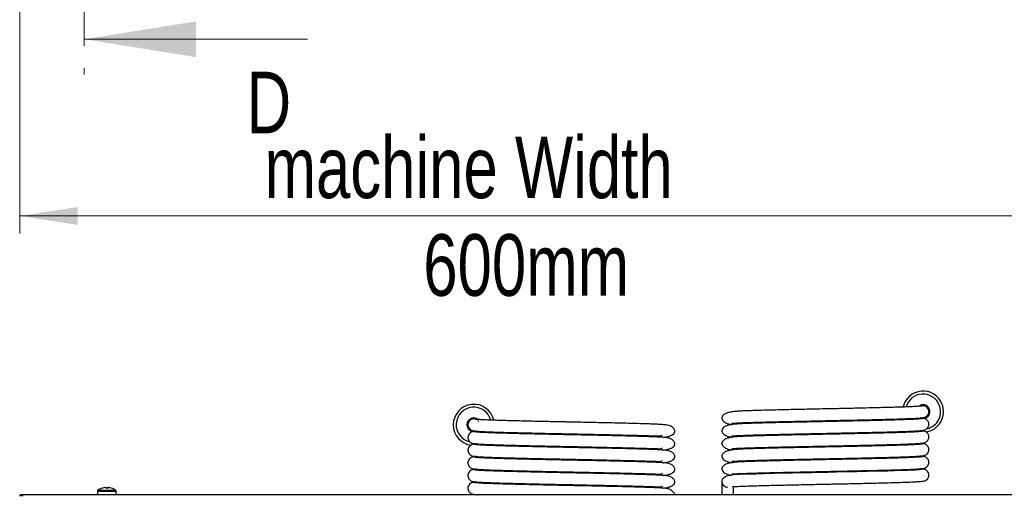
# Paper-space layout 'Specification Drawing' of a CAD drawing. Header units: millimetres. Extents: x 0 to 420, y 0 to 297.
# Tile 26 of 36: x 165 to 221, y 158 to 185. Entities that reach past the tile are written whole.
import ezdxf

# ---------------------------------------------------------------- set-up
doc = ezdxf.new("R2010")
doc.units = ezdxf.units.MM
doc.linetypes.add('CENTER', pattern=[10.16, 6.35, -1.27, 1.27, -1.27])
doc.styles.add('SLDTEXTSTYLE1', font='TXT', dxfattribs={"width": 0.75})
doc.dimstyles.new('SLDDIMSTYLE3', dxfattribs={"dimtxt": 3.5, "dimasz": 3.302, "dimexe": 0, "dimexo": 0.0625, "dimgap": 0.875, "dimtad": 1, "dimlfac": 9, "dimrnd": 1e-09, "dimzin": 12, "dimdsep": 46, "dimtxsty": 'SLDTEXTSTYLE1', "dimsah": 1, "dimcen": 0.09, "dimadec": 0, "dimazin": 3, "dimtfac": 1, "dimtofl": 0, "dimtmove": 0, "dimatfit": 3, "dimfxl": 1, "dimfrac": 2, "dimtolj": 1, "dimtzin": 12, "dimarcsym": 0})

# ---------------------------------------------------------------- blocks, each defined once
blk = doc.blocks.new('_D_1')
at = {"color": 7, "linetype": 'Continuous', "lineweight": 0}
for p, q in [((165.166, 267.979), (165.166, 172.641)), ((231.833, 267.979), (231.833, 172.641)), ((165.166, 173.641), (231.833, 173.641))]:
    blk.add_line(p, q, dxfattribs=at)
at = {"color": 7, "linetype": 'Continuous', "lineweight": 18}
for points in [[(165.166, 173.641), (168.468, 173.133), (168.468, 174.149)], [(231.833, 173.641), (228.531, 174.149), (228.531, 173.133)]]:
    blk.add_solid(points, dxfattribs=at)
at = {"color": 7, "linetype": 'Continuous', "lineweight": 18, "char_height": 3.5, "attachment_point": 1, "style": 'SLDTEXTSTYLE1'}
for s, insert in [('machine Width', (179.097, 178.158)), ('600mm', (188.126, 172.602))]:
    blk.add_mtext(s, dxfattribs=dict(at, insert=insert))

psp = doc.layouts.new('Specification Drawing')

# ---------------------------------------------------------------- linework, layer by layer
at = {"color": 7, "linetype": 'CENTER', "lineweight": 18}
psp.add_line((168.8406, 281.1076), (168.8406, 181.6933), dxfattribs=at)
at = {"color": 7, "linetype": 'Continuous', "lineweight": 18}
psp.add_line((181.5406, 183.6933), (168.8406, 183.6933), dxfattribs=at)
at = {"color": 7, "linetype": 'Continuous', "lineweight": 25}
for p, q in [((216.561, 162.8474), (216.5662, 162.8495)), ((216.5662, 162.8495), (216.5672, 162.8472)), ((216.6309, 162.8387), (216.6248, 162.8532)), ((216.6804, 162.8368), (216.6628, 162.8295)), ((216.784, 162.7594), (216.7748, 162.7815)), ((216.7947, 162.7639), (216.784, 162.7594)), ((216.8212, 162.7147), (216.8334, 162.7198)), ((216.8631, 162.6719), (216.8511, 162.667)), ((216.8724, 162.6157), (216.8844, 162.6206)), ((216.8973, 162.5658), (216.885, 162.5607)), ((216.8904, 162.5028), (216.9011, 162.5073)), ((216.8996, 162.4807), (216.8904, 162.5028)), ((190.6938, 161.9025), (190.6964, 161.9025)), ((190.6938, 161.8968), (190.6938, 161.9025)), ((190.7286, 161.9581), (190.7129, 161.9581)), ((190.7494, 162.0031), (190.7494, 161.9841)), ((190.8605, 162.0692), (190.8366, 162.0692)), ((190.8605, 162.0808), (190.8605, 162.0692)), ((190.9161, 162.0864), (190.9161, 162.0997)), ((190.9716, 162.1087), (190.9716, 162.0958)), ((191.0272, 162.0958), (191.0272, 162.1087)), ((191.0827, 162.0997), (191.0827, 162.0864)), ((191.1383, 162.0692), (191.1383, 162.0808)), ((191.2494, 161.9841), (191.2494, 162.0031)), ((191.2859, 161.9581), (191.2701, 161.9581)), ((216.7993, 162.2874), (216.8003, 162.285)), ((216.8443, 162.3239), (216.8383, 162.3385)), ((216.8544, 162.3676), (216.872, 162.3749)), ((190.7129, 161.5692), (190.7494, 161.5692)), ((190.7494, 161.5692), (190.7494, 161.5241)), ((190.8366, 161.4581), (190.8605, 161.4581)), ((190.8605, 161.4581), (190.8605, 161.4465)), ((190.9161, 161.4276), (190.9161, 161.4581)), ((190.9716, 161.4302), (190.9716, 161.4185)), ((205.1105, 158.5419), (205.1105, 157.7858)), ((169.5947, 157.9976), (169.5947, 157.7858)), ((170.0304, 158.1894), (170.0159, 158.1894)), ((170.0304, 158.1894), (170.0784, 158.1894)), ((170.1933, 158.1894), (170.1665, 158.1894)), ((170.1919, 158.1894), (170.229, 158.1894)), ((170.6502, 157.7858), (170.6502, 157.9976)), ((205.7772, 157.7858), (205.7772, 158.261)), ((165.2556, 157.6969), (165.2556, 157.7858)), ((231.6551, 157.7858), (165.3339, 157.7858)), ((202.4438, 157.7858), (202.4438, 157.7914)), ((213.7498, 157.7858), (213.7498, 157.7925)), ((213.7498, 157.7925), (213.972, 157.7925)), ((213.972, 157.7925), (213.972, 157.7858)), ((213.972, 157.7925), (220.2498, 157.7925)), ((214.3054, 157.7936), (214.3054, 157.7925)), ((214.3054, 157.7936), (217.6942, 157.7936)), ((217.6942, 157.7936), (217.6942, 157.7925)), ((217.6942, 157.7936), (219.9165, 157.7936)), ((219.9165, 157.7936), (219.9165, 157.7925)), ((220.2498, 157.7858), (220.2498, 157.7925)), ((220.2498, 157.7925), (220.472, 157.7925)), ((220.472, 157.7925), (220.472, 157.7858))]:
    psp.add_line(p, q, dxfattribs=at)
at = {"color": 8, "linetype": 'Continuous', "lineweight": 25}
for p, q in [((169.5947, 157.9976), (170.6502, 157.9976)), ((169.6162, 158.0387), (170.6287, 158.0387))]:
    psp.add_line(p, q, dxfattribs=at)
at = {"color": 7, "linetype": 'Continuous', "lineweight": 25, "flags": 128}
for points in [[(216.4381, 162.1432), (216.4212, 162.1489), (216.4174, 162.1503)], [(191.1359, 161.3995), (191.1257, 161.3958), (191.0478, 161.3777)], [(216.5213, 159.2343), (216.4777, 159.2198), (216.3456, 159.2056), (216.1482, 159.1924), (215.9068, 159.1805), (215.6367, 159.1695), (215.3531, 159.1594), (214.9332, 159.1462), (214.5533, 159.1355), (214.2284, 159.1271), (213.8855, 159.1186), (213.3729, 159.1065), (212.7995, 159.0936), (212.195, 159.0807), (211.6359, 159.069), (211.1335, 159.0585), (210.667, 159.0488), (210.2248, 159.0396), (209.7285, 159.0292), (209.1324, 159.0164), (208.6285, 159.0051), (208.0911, 158.9924), (207.5419, 158.9786), (207.0469, 158.9649), (206.5048, 158.9472), (206.0876, 158.9295), (205.7746, 158.9097), (205.5763, 158.8873), (205.3765, 158.8394), (205.1971, 158.7347), (205.1349, 158.6493), (205.1105, 158.5419), (205.1105, 158.5419)]]:
    psp.add_lwpolyline(points, dxfattribs=at)
at = {"color": 7, "linetype": 'Continuous', "lineweight": 25}
for centre, radius, start, end in [((216.5549, 162.5141), 1.1667, 22.52267, 166.93126), ((216.5549, 162.5141), 1, 22.52267, 164.41662), ((190.9994, 161.7636), 1.1667, 12.95909, 263.17856), ((190.9994, 161.7636), 1, 15.63511, 256.7504), ((216.5549, 162.5141), 0.3889, 22.52267, 129.25506), ((216.5549, 162.5141), 0.374, 22.52267, 125.39708), ((216.5549, 162.5141), 0.3462, 22.52267, 114.57073), ((216.5549, 162.5141), 0.374, 255.43416, 22.52267), ((216.5549, 162.5141), 0.3333, 354.32374, 95.52278), ((216.5549, 162.5141), 0.3462, 266.01582, 22.52267), ((216.5549, 162.5141), 0.3889, 271.59784, 22.52267), ((216.5549, 162.5141), 1.1667, 277.40307, 22.52267), ((216.5549, 162.5141), 1, 284.20918, 22.52267), ((190.9994, 161.7636), 0.3889, 52.14072, 270), ((190.9994, 161.7636), 0.374, 55.69449, 286.85065), ((190.9994, 161.7636), 0.3462, 63.14307, 270), ((190.9994, 161.7636), 0.3333, 78.87442, 176.76219), ((205.4438, 158.5419), 0.3333, 180.01756, 270), ((169.6447, 157.9976), 0.05, 124.71791, 180), ((170.1224, 157.308), 0.8889, 106.05387, 124.71791), ((170.1153, 157.3215), 0.8736, 96.53422, 106.03945), ((169.8812, 158.1462), 0.0165, 63.91074, 116.08926), ((170.1298, 157.3215), 0.8736, 96.53422, 106.03945), ((170.0172, 158.1302), 0.0851, 21.25273, 44.05514), ((170.0915, 157.1986), 0.9641, 88.15785, 89.74206), ((170.1533, 157.2023), 0.9605, 86.61209, 93.38791), ((170.2277, 158.1302), 0.0851, 135.94486, 158.74727), ((170.1307, 158.1302), 0.0851, 21.25273, 44.05514), ((170.1296, 157.3215), 0.8736, 73.96055, 83.46578), ((170.3648, 158.1506), 0.0122, 59.59324, 88.73121), ((170.1224, 157.308), 0.8889, 55.28209, 73.94613), ((170.6002, 157.9976), 0.05, 0, 55.28209)]:
    psp.add_arc(centre, radius, start, end, dxfattribs=at)
at = {"color": 8, "linetype": 'Continuous', "lineweight": 25}
for centre, start, end in [((216.5549, 162.5141), 22.52267, 128.95865), ((216.5549, 162.5141), 270.17048, 22.52267), ((190.9994, 161.7636), 52.37026, 270)]:
    psp.add_arc(centre, 0.3879, start, end, dxfattribs=at)
at = {"color": 7, "linetype": 'Continuous', "lineweight": 25}
for points, knots in [([(216.5215, 162.8454), (216.5158, 162.8412), (216.5046, 162.833), (216.4015, 162.8207), (216.2491, 162.809), (216.0561, 162.7982), (215.836, 162.7884), (215.5649, 162.7777), (215.2452, 162.7667), (214.8882, 162.7558), (214.563, 162.7468), (214.166, 162.7366), (213.6413, 162.7237), (213.0168, 162.7094), (212.4295, 162.6967), (211.9306, 162.6863), (211.3999, 162.6752), (210.8424, 162.6636), (210.301, 162.6523), (209.8039, 162.6419), (209.3096, 162.6315), (208.7482, 162.6191), (208.1378, 162.6048), (207.5367, 162.5898), (207.0053, 162.5751), (206.5797, 162.5614), (206.2553, 162.5485), (206.0359, 162.537), (205.8722, 162.524), (205.728, 162.5077), (205.5594, 162.4793), (205.3748, 162.4286), (205.2295, 162.3549), (205.1384, 162.2641), (205.1024, 162.1716), (205.1184, 162.0773), (205.1797, 161.9874), (205.2666, 161.9148), (205.3565, 161.8642), (205.4323, 161.8305), (205.5185, 161.8023), (205.5801, 161.7962), (205.652, 161.7877), (205.7043, 161.7845), (205.7263, 161.7832)], [0, 0, 0, 0, 0.0315294, 0.0625712, 0.0916678, 0.1186757, 0.1436444, 0.1668157, 0.1979973, 0.2247192, 0.2468994, 0.2649767, 0.3016953, 0.3416664, 0.3696948, 0.3958732, 0.4196572, 0.4514296, 0.481019, 0.5026224, 0.528562, 0.5590779, 0.5940603, 0.6330709, 0.6703311, 0.7029862, 0.7308065, 0.7537189, 0.7652158, 0.7791063, 0.7976675, 0.8210734, 0.849462, 0.8697424, 0.8918753, 0.9139491, 0.9324776, 0.9487921, 0.9604321, 0.9664004, 0.9706482, 0.9786609, 0.9910397, 1, 1, 1, 1]), ([(216.4981, 162.1644), (216.5505, 162.1697), (216.6429, 162.179), (216.7573, 162.2404), (216.821, 162.3101), (216.8559, 162.3643), (216.8818, 162.4329), (216.8848, 162.4714), (216.8855, 162.4814)], [0, 0, 0, 0, 0.3738218, 0.6595458, 0.7675536, 0.8511363, 0.9614096, 1, 1, 1, 1]), ([(201.7739, 161.0479), (201.8335, 161.0546), (201.959, 161.0688), (202.1319, 161.1132), (202.2903, 161.1833), (202.404, 161.2778), (202.4475, 161.369), (202.4432, 161.4406), (202.414, 161.5083), (202.3651, 161.5722), (202.3061, 161.6284), (202.2235, 161.687), (202.1343, 161.7199), (202.0098, 161.7477), (201.833, 161.7677), (201.5875, 161.7842), (201.2698, 161.7984), (200.8529, 161.8142), (200.3648, 161.8296), (199.8203, 161.8442), (199.2791, 161.8576), (198.7079, 161.8708), (198.1219, 161.8837), (197.5334, 161.896), (197.067, 161.9057), (196.7115, 161.9131), (196.4535, 161.9185), (196.2195, 161.9234), (195.9966, 161.928), (195.7644, 161.9329), (195.4927, 161.9386), (195.1646, 161.9454), (194.7725, 161.9538), (194.3224, 161.9638), (193.8257, 161.9754), (193.3495, 161.987), (192.9074, 161.9984), (192.5076, 162.0099), (192.1234, 162.0222), (191.771, 162.0354), (191.4658, 162.0489), (191.227, 162.0636), (191.065, 162.0791), (191.0461, 162.0895), (191.0365, 162.0947)], [0, 0, 0, 0, 0.0192211, 0.0404156, 0.0632557, 0.08761, 0.1132222, 0.1302603, 0.1449825, 0.1571507, 0.1667336, 0.1744073, 0.1848977, 0.2025063, 0.2255768, 0.2539894, 0.2871216, 0.3195255, 0.3572834, 0.391846, 0.4236914, 0.4527381, 0.4869313, 0.5168907, 0.5433284, 0.5574693, 0.5703805, 0.582112, 0.5926566, 0.6039983, 0.6172667, 0.6340663, 0.6545327, 0.6787106, 0.70654, 0.7378665, 0.763555, 0.7913997, 0.8213798, 0.8533255, 0.8870377, 0.9229216, 0.9609389, 1, 1, 1, 1]), ([(216.5215, 162.1231), (216.5158, 162.119), (216.5046, 162.1108), (216.4015, 162.0985), (216.2491, 162.0868), (216.0561, 162.076), (215.836, 162.0661), (215.5649, 162.0555), (215.2452, 162.0444), (214.8882, 162.0336), (214.563, 162.0246), (214.166, 162.0144), (213.6413, 162.0015), (213.0168, 161.9872), (212.4295, 161.9744), (211.9306, 161.9641), (211.3999, 161.953), (210.8424, 161.9414), (210.301, 161.9301), (209.8039, 161.9197), (209.3096, 161.9093), (208.7482, 161.8968), (208.1378, 161.8825), (207.5367, 161.8676), (207.0053, 161.8529), (206.5797, 161.8391), (206.2553, 161.8263), (206.0359, 161.8148), (205.8722, 161.8018), (205.728, 161.7855), (205.5594, 161.7571), (205.3748, 161.7064), (205.2295, 161.6327), (205.1384, 161.5419), (205.1024, 161.4494), (205.1184, 161.3551), (205.1797, 161.2651), (205.2666, 161.1925), (205.3565, 161.1419), (205.4323, 161.1083), (205.5185, 161.08), (205.5801, 161.074), (205.652, 161.0654), (205.7043, 161.0623), (205.7263, 161.061)], [0, 0, 0, 0, 0.0315294, 0.0625712, 0.0916678, 0.1186757, 0.1436444, 0.1668157, 0.1979973, 0.2247192, 0.2468994, 0.2649767, 0.3016953, 0.3416664, 0.3696948, 0.3958732, 0.4196572, 0.4514296, 0.481019, 0.5026224, 0.528562, 0.5590779, 0.5940603, 0.6330709, 0.6703311, 0.7029862, 0.7308065, 0.7537189, 0.7652158, 0.7791063, 0.7976675, 0.8210734, 0.849462, 0.8697424, 0.8918753, 0.9139491, 0.9324776, 0.9487921, 0.9604321, 0.9664004, 0.9706482, 0.9786609, 0.9910397, 1, 1, 1, 1]), ([(205.6857, 161.8639), (205.6871, 161.8613), (205.6916, 161.8532), (205.7777, 161.861), (205.9314, 161.8682), (206.1772, 161.8797), (206.504, 161.892), (206.9081, 161.9053), (207.3201, 161.9172), (207.7379, 161.9281), (208.1687, 161.9387), (208.6717, 161.9506), (209.2427, 161.9634), (209.8581, 161.9764), (210.3918, 161.9875), (210.828, 161.9966), (211.1694, 162.0037), (211.472, 162.01), (211.7457, 162.0158), (212.0305, 162.0217), (212.3556, 162.0285), (212.747, 162.0368), (213.1991, 162.0469), (213.701, 162.0585), (214.1846, 162.0704), (214.6357, 162.082), (215.0454, 162.0936), (215.4411, 162.1063), (215.8059, 162.1199), (216.1241, 162.134), (216.3755, 162.1493), (216.5498, 162.1656), (216.5742, 162.1766), (216.5867, 162.1823)], [0, 0, 0, 0, 0.0111542, 0.03489667, 0.06507221, 0.09624147, 0.13986008, 0.17942626, 0.2146545, 0.24653802, 0.27825994, 0.30991807, 0.35178253, 0.39175407, 0.42746617, 0.45142465, 0.4725249, 0.4905436, 0.50744389, 0.52342487, 0.54384503, 0.5688608, 0.59855899, 0.63288149, 0.67165417, 0.70351792, 0.73810496, 0.77542827, 0.81528414, 0.85741854, 0.9023319, 0.95001179, 1, 1, 1, 1]), ([(216.5867, 162.1237), (216.5772, 162.1282), (216.5585, 162.137), (216.484, 162.1469), (216.4123, 162.1522), (216.3993, 162.1532)], [0, 0, 0, 0, 0.46398385, 0.90286588, 1, 1, 1, 1]), ([(216.4981, 161.4421), (216.5504, 161.4474), (216.6428, 161.4568), (216.7574, 161.5183), (216.8209, 161.5878), (216.8563, 161.6423), (216.8835, 161.7193), (216.89, 161.7902), (216.8817, 161.8875), (216.8185, 162.017), (216.6669, 162.1233), (216.5572, 162.1352), (216.4981, 162.1416)], [0, 0, 0, 0, 0.1845254, 0.325564, 0.3788787, 0.4201367, 0.4745696, 0.5093239, 0.5543289, 0.6729686, 0.823708, 1, 1, 1, 1]), ([(191.0192, 161.3843), (190.9808, 161.3803), (190.9088, 161.3726), (190.7994, 161.3176), (190.7206, 161.2346), (190.6819, 161.1544), (190.6652, 161.071), (190.6657, 161.0004), (190.689, 160.8996), (190.7652, 160.7919), (190.8879, 160.7146), (190.9735, 160.7041), (191.0192, 160.6984)], [0, 0, 0, 0, 0.1047816, 0.1967853, 0.3384796, 0.4273228, 0.4738289, 0.5325043, 0.6328242, 0.7863306, 0.8862494, 1, 1, 1, 1]), ([(190.6678, 161.7826), (190.6672, 161.7673), (190.6651, 161.7157), (190.6901, 161.6227), (190.765, 161.514), (190.8879, 161.4369), (190.9736, 161.4263), (191.0192, 161.4207)], [0, 0, 0, 0, 0.08278815, 0.27961265, 0.58078739, 0.77682496, 1, 1, 1, 1]), ([(190.9636, 161.4322), (190.9749, 161.4269), (190.9967, 161.4168), (191.1429, 161.4018), (191.3473, 161.3882), (191.5971, 161.3759), (191.873, 161.3646), (192.2001, 161.3529), (192.5666, 161.3414), (192.9538, 161.3306), (193.3082, 161.3215), (193.699, 161.3118), (194.1718, 161.3006), (194.7366, 161.2878), (195.3192, 161.2755), (195.8787, 161.2638), (196.4024, 161.2529), (196.9154, 161.2422), (197.4453, 161.2311), (198.0017, 161.2196), (198.5803, 161.207), (199.1677, 161.1935), (199.7427, 161.1795), (200.24, 161.1666), (200.6588, 161.1544), (201.0067, 161.1431), (201.3016, 161.1316), (201.5186, 161.1256), (201.6708, 161.1268), (201.7099, 161.1573), (201.7296, 161.1727)], [0, 0, 0, 0, 0.0466327, 0.0902733, 0.1305691, 0.1673491, 0.2010436, 0.2316445, 0.271452, 0.3038139, 0.3295173, 0.3551074, 0.3913419, 0.4298281, 0.4689677, 0.5043516, 0.5358194, 0.567058, 0.6002169, 0.6354431, 0.6733449, 0.7139042, 0.756091, 0.7992521, 0.8326499, 0.8668645, 0.9010502, 0.9343822, 0.9670213, 1, 1, 1, 1]), ([(191.1486, 161.4021), (191.1308, 161.4007), (191.0593, 161.3952), (190.9882, 161.3854), (190.9719, 161.3771), (190.9636, 161.3728)], [0, 0, 0, 0, 0.1404694, 0.5614354, 1, 1, 1, 1]), ([(201.7739, 160.3256), (201.8335, 160.3324), (201.959, 160.3466), (202.1319, 160.391), (202.2903, 160.4611), (202.404, 160.5556), (202.4475, 160.6468), (202.4432, 160.7184), (202.414, 160.786), (202.3651, 160.85), (202.3061, 160.9062), (202.2235, 160.9647), (202.1343, 160.9976), (202.0098, 161.0255), (201.833, 161.0455), (201.5875, 161.062), (201.2698, 161.0762), (200.8529, 161.092), (200.3648, 161.1074), (199.8203, 161.1219), (199.2791, 161.1353), (198.7079, 161.1486), (198.1219, 161.1615), (197.5334, 161.1738), (197.067, 161.1835), (196.7115, 161.1909), (196.4535, 161.1963), (196.2195, 161.2012), (195.9966, 161.2058), (195.7644, 161.2107), (195.4927, 161.2163), (195.1646, 161.2232), (194.7725, 161.2316), (194.3224, 161.2416), (193.8257, 161.2531), (193.3495, 161.2648), (192.9074, 161.2762), (192.5076, 161.2876), (192.1234, 161.3), (191.771, 161.3132), (191.4658, 161.3267), (191.227, 161.3414), (191.065, 161.3569), (191.0461, 161.3672), (191.0365, 161.3725)], [0, 0, 0, 0, 0.0192211, 0.0404156, 0.0632557, 0.08761, 0.1132222, 0.1302603, 0.1449825, 0.1571507, 0.1667336, 0.1744073, 0.1848977, 0.2025063, 0.2255768, 0.2539894, 0.2871216, 0.3195255, 0.3572834, 0.391846, 0.4236914, 0.4527381, 0.4869313, 0.5168907, 0.5433284, 0.5574693, 0.5703805, 0.582112, 0.5926566, 0.6039983, 0.6172667, 0.6340663, 0.6545327, 0.6787106, 0.70654, 0.7378665, 0.763555, 0.7913997, 0.8213798, 0.8533255, 0.8870377, 0.9229216, 0.9609389, 1, 1, 1, 1]), ([(216.5215, 161.4009), (216.5158, 161.3968), (216.5046, 161.3886), (216.4015, 161.3763), (216.2491, 161.3646), (216.0561, 161.3538), (215.836, 161.3439), (215.5649, 161.3332), (215.2452, 161.3222), (214.8882, 161.3114), (214.563, 161.3024), (214.166, 161.2921), (213.6413, 161.2793), (213.0168, 161.2649), (212.4295, 161.2522), (211.9306, 161.2418), (211.3999, 161.2308), (210.8424, 161.2191), (210.301, 161.2078), (209.8039, 161.1975), (209.3096, 161.1871), (208.7482, 161.1746), (208.1378, 161.1603), (207.5367, 161.1454), (207.0053, 161.1307), (206.5797, 161.1169), (206.2553, 161.1041), (206.0359, 161.0926), (205.8722, 161.0796), (205.728, 161.0632), (205.5594, 161.0349), (205.3748, 160.9842), (205.2295, 160.9105), (205.1384, 160.8197), (205.1024, 160.7272), (205.1184, 160.6329), (205.1797, 160.5429), (205.2666, 160.4703), (205.3565, 160.4197), (205.4323, 160.386), (205.5185, 160.3578), (205.5801, 160.3517), (205.652, 160.3432), (205.7043, 160.3401), (205.7263, 160.3388)], [0, 0, 0, 0, 0.0315294, 0.0625712, 0.0916678, 0.1186757, 0.1436444, 0.1668157, 0.1979973, 0.2247192, 0.2468994, 0.2649767, 0.3016953, 0.3416664, 0.3696948, 0.3958732, 0.4196572, 0.4514296, 0.481019, 0.5026224, 0.528562, 0.5590779, 0.5940603, 0.6330709, 0.6703311, 0.7029862, 0.7308065, 0.7537189, 0.7652158, 0.7791063, 0.7976675, 0.8210734, 0.849462, 0.8697424, 0.8918753, 0.9139491, 0.9324776, 0.9487921, 0.9604321, 0.9664004, 0.9706482, 0.9786609, 0.9910397, 1, 1, 1, 1]), ([(205.6857, 161.1417), (205.6871, 161.1391), (205.6916, 161.131), (205.7777, 161.1388), (205.9314, 161.146), (206.1772, 161.1575), (206.504, 161.1698), (206.9081, 161.1831), (207.3201, 161.195), (207.7379, 161.2058), (208.1687, 161.2165), (208.6717, 161.2284), (209.2427, 161.2412), (209.8581, 161.2542), (210.3918, 161.2653), (210.828, 161.2744), (211.1694, 161.2815), (211.472, 161.2878), (211.7457, 161.2935), (212.0305, 161.2995), (212.3556, 161.3062), (212.747, 161.3146), (213.1991, 161.3246), (213.701, 161.3363), (214.1846, 161.3481), (214.6357, 161.3597), (215.0454, 161.3714), (215.4411, 161.3841), (215.8059, 161.3977), (216.1241, 161.4118), (216.3755, 161.427), (216.5498, 161.4434), (216.5742, 161.4544), (216.5867, 161.46)], [0, 0, 0, 0, 0.0111542, 0.0348967, 0.0650722, 0.0962415, 0.1398601, 0.1794263, 0.2146545, 0.246538, 0.2782599, 0.3099181, 0.3517825, 0.3917541, 0.4274662, 0.4514247, 0.4725249, 0.4905436, 0.5074439, 0.5234249, 0.543845, 0.5688608, 0.598559, 0.6328815, 0.6716542, 0.7035179, 0.738105, 0.7754283, 0.8152841, 0.8574185, 0.9023319, 0.9500118, 1, 1, 1, 1]), ([(216.5867, 161.4014), (216.5772, 161.406), (216.5585, 161.4148), (216.484, 161.4247), (216.4123, 161.43), (216.3993, 161.4309)], [0, 0, 0, 0, 0.4639838, 0.9028659, 1, 1, 1, 1]), ([(216.4981, 160.7199), (216.5504, 160.7252), (216.6428, 160.7345), (216.7574, 160.796), (216.8209, 160.8656), (216.8563, 160.92), (216.8835, 160.9971), (216.89, 161.068), (216.8817, 161.1653), (216.8185, 161.2947), (216.6669, 161.4011), (216.5572, 161.4129), (216.4981, 161.4194)], [0, 0, 0, 0, 0.1845254, 0.325564, 0.3788787, 0.4201367, 0.4745696, 0.5093239, 0.5543289, 0.6729686, 0.823708, 1, 1, 1, 1]), ([(191.0192, 160.6621), (190.9808, 160.658), (190.9088, 160.6504), (190.7994, 160.5954), (190.7206, 160.5123), (190.6819, 160.4322), (190.6652, 160.3488), (190.6657, 160.2781), (190.689, 160.1774), (190.7652, 160.0697), (190.8879, 159.9924), (190.9735, 159.9818), (191.0192, 159.9762)], [0, 0, 0, 0, 0.10478155, 0.19678534, 0.33847963, 0.42732275, 0.47382889, 0.53250431, 0.63282421, 0.78633062, 0.88624943, 1, 1, 1, 1]), ([(190.9636, 160.71), (190.9749, 160.7047), (190.9967, 160.6945), (191.1429, 160.6796), (191.3473, 160.6659), (191.5971, 160.6537), (191.873, 160.6424), (192.2001, 160.6307), (192.5666, 160.6192), (192.9538, 160.6083), (193.3082, 160.5992), (193.699, 160.5895), (194.1718, 160.5783), (194.7366, 160.5656), (195.3192, 160.5532), (195.8787, 160.5416), (196.4024, 160.5307), (196.9154, 160.52), (197.4453, 160.5089), (198.0017, 160.4974), (198.5803, 160.4848), (199.1677, 160.4713), (199.7427, 160.4573), (200.24, 160.4444), (200.6588, 160.4321), (201.0067, 160.4209), (201.3016, 160.4094), (201.5186, 160.4034), (201.6708, 160.4046), (201.7099, 160.4351), (201.7296, 160.4505)], [0, 0, 0, 0, 0.0466327, 0.0902733, 0.1305691, 0.1673491, 0.2010436, 0.2316445, 0.271452, 0.3038139, 0.3295173, 0.3551074, 0.3913419, 0.4298281, 0.4689677, 0.5043516, 0.5358194, 0.567058, 0.6002169, 0.6354431, 0.6733449, 0.7139042, 0.756091, 0.7992521, 0.8326499, 0.8668645, 0.9010502, 0.9343822, 0.9670213, 1, 1, 1, 1]), ([(191.1516, 160.6801), (191.1327, 160.6787), (191.0601, 160.6731), (190.9881, 160.6632), (190.9719, 160.6548), (190.9636, 160.6506)], [0, 0, 0, 0, 0.1473965, 0.5649698, 1, 1, 1, 1]), ([(201.7739, 159.6034), (201.8335, 159.6102), (201.959, 159.6244), (202.1319, 159.6688), (202.2903, 159.7389), (202.404, 159.8334), (202.4475, 159.9245), (202.4432, 159.9962), (202.414, 160.0638), (202.3651, 160.1277), (202.3061, 160.184), (202.2235, 160.2425), (202.1343, 160.2754), (202.0098, 160.3033), (201.833, 160.3233), (201.5875, 160.3398), (201.2698, 160.3539), (200.8529, 160.3698), (200.3648, 160.3852), (199.8203, 160.3997), (199.2791, 160.4131), (198.7079, 160.4264), (198.1219, 160.4393), (197.5334, 160.4515), (197.067, 160.4613), (196.7115, 160.4687), (196.4535, 160.4741), (196.2195, 160.4789), (195.9966, 160.4836), (195.7644, 160.4884), (195.4927, 160.4941), (195.1646, 160.5009), (194.7725, 160.5094), (194.3224, 160.5194), (193.8257, 160.5309), (193.3495, 160.5426), (192.9074, 160.554), (192.5076, 160.5654), (192.1234, 160.5778), (191.771, 160.5909), (191.4658, 160.6045), (191.227, 160.6191), (191.065, 160.6347), (191.0461, 160.645), (191.0365, 160.6502)], [0, 0, 0, 0, 0.01922107, 0.0404156, 0.06325568, 0.08761001, 0.11322215, 0.13026034, 0.14498248, 0.1571507, 0.1667336, 0.17440731, 0.18489767, 0.2025063, 0.22557678, 0.2539894, 0.28712161, 0.31952555, 0.35728339, 0.39184602, 0.42369143, 0.45273807, 0.48693126, 0.51689075, 0.54332844, 0.55746929, 0.57038048, 0.58211204, 0.59265656, 0.60399833, 0.61726671, 0.63406628, 0.65453266, 0.67871061, 0.70653998, 0.73786649, 0.763555, 0.79139967, 0.82137979, 0.85332552, 0.8870377, 0.92292162, 0.96093891, 1, 1, 1, 1]), ([(216.5215, 160.6787), (216.5158, 160.6746), (216.5046, 160.6664), (216.4015, 160.6541), (216.2491, 160.6424), (216.0561, 160.6316), (215.836, 160.6217), (215.5649, 160.611), (215.2452, 160.6), (214.8882, 160.5891), (214.563, 160.5801), (214.166, 160.5699), (213.6413, 160.557), (213.0168, 160.5427), (212.4295, 160.53), (211.9306, 160.5196), (211.3999, 160.5085), (210.8424, 160.4969), (210.301, 160.4856), (209.8039, 160.4753), (209.3096, 160.4649), (208.7482, 160.4524), (208.1378, 160.4381), (207.5367, 160.4231), (207.0053, 160.4085), (206.5797, 160.3947), (206.2553, 160.3819), (206.0359, 160.3703), (205.8722, 160.3574), (205.728, 160.341), (205.5594, 160.3127), (205.3748, 160.2619), (205.2295, 160.1883), (205.1384, 160.0975), (205.1024, 160.0049), (205.1184, 159.9106), (205.1797, 159.8207), (205.2666, 159.7481), (205.3565, 159.6975), (205.4323, 159.6638), (205.5185, 159.6356), (205.5801, 159.6295), (205.652, 159.621), (205.7043, 159.6179), (205.7263, 159.6166)], [0, 0, 0, 0, 0.0315294, 0.0625712, 0.0916678, 0.1186757, 0.1436444, 0.1668157, 0.1979973, 0.2247192, 0.2468994, 0.2649767, 0.3016953, 0.3416664, 0.3696948, 0.3958732, 0.4196572, 0.4514296, 0.481019, 0.5026224, 0.528562, 0.5590779, 0.5940603, 0.6330709, 0.6703311, 0.7029862, 0.7308065, 0.7537189, 0.7652158, 0.7791063, 0.7976675, 0.8210734, 0.849462, 0.8697424, 0.8918753, 0.9139491, 0.9324776, 0.9487921, 0.9604321, 0.9664004, 0.9706482, 0.9786609, 0.9910397, 1, 1, 1, 1]), ([(205.6857, 160.4195), (205.6871, 160.4169), (205.6916, 160.4087), (205.7777, 160.4166), (205.9314, 160.4238), (206.1772, 160.4352), (206.504, 160.4476), (206.9081, 160.4608), (207.3201, 160.4728), (207.7379, 160.4836), (208.1687, 160.4943), (208.6717, 160.5062), (209.2427, 160.519), (209.8581, 160.5319), (210.3918, 160.5431), (210.828, 160.5522), (211.1694, 160.5593), (211.472, 160.5656), (211.7457, 160.5713), (212.0305, 160.5773), (212.3556, 160.584), (212.747, 160.5924), (213.1991, 160.6024), (213.701, 160.6141), (214.1846, 160.6259), (214.6357, 160.6375), (215.0454, 160.6492), (215.4411, 160.6619), (215.8059, 160.6755), (216.1241, 160.6896), (216.3755, 160.7048), (216.5498, 160.7212), (216.5742, 160.7322), (216.5867, 160.7378)], [0, 0, 0, 0, 0.0111542, 0.0348967, 0.0650722, 0.0962415, 0.1398601, 0.1794263, 0.2146545, 0.246538, 0.2782599, 0.3099181, 0.3517825, 0.3917541, 0.4274662, 0.4514247, 0.4725249, 0.4905436, 0.5074439, 0.5234249, 0.543845, 0.5688608, 0.598559, 0.6328815, 0.6716542, 0.7035179, 0.738105, 0.7754283, 0.8152841, 0.8574185, 0.9023319, 0.9500118, 1, 1, 1, 1]), ([(216.5867, 160.6792), (216.5772, 160.6838), (216.5585, 160.6926), (216.484, 160.7025), (216.4123, 160.7078), (216.3993, 160.7087)], [0, 0, 0, 0, 0.46398385, 0.90286588, 1, 1, 1, 1]), ([(216.4981, 159.9977), (216.5504, 160.003), (216.6428, 160.0123), (216.7574, 160.0738), (216.8209, 160.1434), (216.8563, 160.1978), (216.8835, 160.2748), (216.89, 160.3458), (216.8817, 160.443), (216.8185, 160.5725), (216.6669, 160.6788), (216.5572, 160.6907), (216.4981, 160.6971)], [0, 0, 0, 0, 0.1845254, 0.325564, 0.3788787, 0.4201367, 0.4745696, 0.5093239, 0.5543289, 0.6729686, 0.823708, 1, 1, 1, 1]), ([(191.0192, 159.9399), (190.9808, 159.9358), (190.9088, 159.9281), (190.7994, 159.8732), (190.7206, 159.7901), (190.6819, 159.7099), (190.6652, 159.6266), (190.6657, 159.5559), (190.689, 159.4551), (190.7652, 159.3475), (190.8879, 159.2702), (190.9735, 159.2596), (191.0192, 159.254)], [0, 0, 0, 0, 0.10478155, 0.19678534, 0.33847963, 0.42732275, 0.47382889, 0.53250431, 0.63282421, 0.78633062, 0.88624943, 1, 1, 1, 1]), ([(190.9636, 159.9878), (190.9749, 159.9825), (190.9967, 159.9723), (191.1429, 159.9574), (191.3473, 159.9437), (191.5971, 159.9315), (191.873, 159.9202), (192.2001, 159.9085), (192.5666, 159.8969), (192.9538, 159.8861), (193.3082, 159.877), (193.699, 159.8673), (194.1718, 159.8561), (194.7366, 159.8434), (195.3192, 159.831), (195.8787, 159.8194), (196.4024, 159.8085), (196.9154, 159.7978), (197.4453, 159.7867), (198.0017, 159.7751), (198.5803, 159.7626), (199.1677, 159.7491), (199.7427, 159.7351), (200.24, 159.7222), (200.6588, 159.7099), (201.0067, 159.6986), (201.3016, 159.6871), (201.5186, 159.6812), (201.6708, 159.6824), (201.7099, 159.7129), (201.7296, 159.7282)], [0, 0, 0, 0, 0.0466327, 0.0902733, 0.1305691, 0.1673491, 0.2010436, 0.2316445, 0.271452, 0.3038139, 0.3295173, 0.3551074, 0.3913419, 0.4298281, 0.4689677, 0.5043516, 0.5358194, 0.567058, 0.6002169, 0.6354431, 0.6733449, 0.7139042, 0.756091, 0.7992521, 0.8326499, 0.8668645, 0.9010502, 0.9343822, 0.9670213, 1, 1, 1, 1]), ([(191.1516, 159.9579), (191.1327, 159.9564), (191.0601, 159.9509), (190.9881, 159.9409), (190.9719, 159.9326), (190.9636, 159.9284)], [0, 0, 0, 0, 0.1473965, 0.5649698, 1, 1, 1, 1]), ([(201.7739, 158.8812), (201.8335, 158.8879), (201.959, 158.9021), (202.1319, 158.9465), (202.2903, 159.0167), (202.404, 159.1112), (202.4475, 159.2023), (202.4432, 159.274), (202.414, 159.3416), (202.3651, 159.4055), (202.3061, 159.4618), (202.2235, 159.5203), (202.1343, 159.5532), (202.0098, 159.5811), (201.833, 159.6011), (201.5875, 159.6175), (201.2698, 159.6317), (200.8529, 159.6475), (200.3648, 159.6629), (199.8203, 159.6775), (199.2791, 159.6909), (198.7079, 159.7042), (198.1219, 159.7171), (197.5334, 159.7293), (197.067, 159.739), (196.7115, 159.7465), (196.4535, 159.7518), (196.2195, 159.7567), (195.9966, 159.7614), (195.7644, 159.7662), (195.4927, 159.7719), (195.1646, 159.7787), (194.7725, 159.7871), (194.3224, 159.7971), (193.8257, 159.8087), (193.3495, 159.8204), (192.9074, 159.8318), (192.5076, 159.8432), (192.1234, 159.8556), (191.771, 159.8687), (191.4658, 159.8823), (191.227, 159.8969), (191.065, 159.9124), (191.0461, 159.9228), (191.0365, 159.928)], [0, 0, 0, 0, 0.01922107, 0.0404156, 0.06325568, 0.08761001, 0.11322215, 0.13026034, 0.14498248, 0.1571507, 0.1667336, 0.17440731, 0.18489767, 0.2025063, 0.22557678, 0.2539894, 0.28712161, 0.31952555, 0.35728339, 0.39184602, 0.42369143, 0.45273807, 0.48693126, 0.51689075, 0.54332844, 0.55746929, 0.57038048, 0.58211204, 0.59265656, 0.60399833, 0.61726671, 0.63406628, 0.65453266, 0.67871061, 0.70653998, 0.73786649, 0.763555, 0.79139967, 0.82137979, 0.85332552, 0.8870377, 0.92292162, 0.96093891, 1, 1, 1, 1]), ([(216.5215, 159.9565), (216.5158, 159.9523), (216.5046, 159.9442), (216.4015, 159.9319), (216.2491, 159.9201), (216.0561, 159.9094), (215.836, 159.8995), (215.5649, 159.8888), (215.2452, 159.8778), (214.8882, 159.8669), (214.563, 159.8579), (214.166, 159.8477), (213.6413, 159.8348), (213.0168, 159.8205), (212.4295, 159.8078), (211.9306, 159.7974), (211.3999, 159.7863), (210.8424, 159.7747), (210.301, 159.7634), (209.8039, 159.753), (209.3096, 159.7426), (208.7482, 159.7302), (208.1378, 159.7159), (207.5367, 159.7009), (207.0053, 159.6863), (206.5797, 159.6725), (206.2553, 159.6596), (206.0359, 159.6481), (205.8722, 159.6352), (205.728, 159.6188), (205.5594, 159.5905), (205.3748, 159.5397), (205.2295, 159.4661), (205.1384, 159.3753), (205.1024, 159.2827), (205.1184, 159.1884), (205.1797, 159.0985), (205.2666, 159.0259), (205.3565, 158.9753), (205.4323, 158.9416), (205.5185, 158.9134), (205.5801, 158.9074), (205.6338, 158.9005), (205.6679, 158.8983), (205.6717, 158.898)], [0, 0, 0, 0, 0.0317652, 0.0630393, 0.0923535, 0.1195634, 0.1447189, 0.1680635, 0.1994783, 0.2264001, 0.2487463, 0.2669588, 0.303952, 0.3442221, 0.3724602, 0.3988345, 0.4227964, 0.4548064, 0.4846171, 0.5063822, 0.5325157, 0.5632599, 0.5985041, 0.6378064, 0.6753454, 0.7082447, 0.7362731, 0.7593569, 0.7709398, 0.7849343, 0.8036342, 0.8272153, 0.8558162, 0.8762483, 0.8985468, 0.9207856, 0.9394528, 0.9558894, 0.9676164, 0.9736293, 0.9779089, 0.9859816, 0.9984529, 1, 1, 1, 1]), ([(205.6857, 159.6973), (205.6871, 159.6947), (205.6916, 159.6865), (205.7777, 159.6944), (205.9314, 159.7016), (206.1772, 159.713), (206.504, 159.7254), (206.9081, 159.7386), (207.3201, 159.7505), (207.7379, 159.7614), (208.1687, 159.7721), (208.6717, 159.7839), (209.2427, 159.7968), (209.8581, 159.8097), (210.3918, 159.8208), (210.828, 159.8299), (211.1694, 159.8371), (211.472, 159.8434), (211.7457, 159.8491), (212.0305, 159.855), (212.3556, 159.8618), (212.747, 159.8702), (213.1991, 159.8802), (213.701, 159.8918), (214.1846, 159.9037), (214.6357, 159.9153), (215.0454, 159.927), (215.4411, 159.9397), (215.8059, 159.9532), (216.1241, 159.9673), (216.3755, 159.9826), (216.5498, 159.9989), (216.5742, 160.01), (216.5867, 160.0156)], [0, 0, 0, 0, 0.0111542, 0.0348967, 0.0650722, 0.0962415, 0.1398601, 0.1794263, 0.2146545, 0.246538, 0.2782599, 0.3099181, 0.3517825, 0.3917541, 0.4274662, 0.4514247, 0.4725249, 0.4905436, 0.5074439, 0.5234249, 0.543845, 0.5688608, 0.598559, 0.6328815, 0.6716542, 0.7035179, 0.738105, 0.7754283, 0.8152841, 0.8574185, 0.9023319, 0.9500118, 1, 1, 1, 1]), ([(216.5867, 159.957), (216.5772, 159.9615), (216.5585, 159.9703), (216.484, 159.9803), (216.4123, 159.9855), (216.3993, 159.9865)], [0, 0, 0, 0, 0.4639838, 0.9028659, 1, 1, 1, 1]), ([(216.4981, 159.2755), (216.5504, 159.2808), (216.6428, 159.2901), (216.7574, 159.3516), (216.8209, 159.4211), (216.8563, 159.4756), (216.8835, 159.5526), (216.89, 159.6236), (216.8817, 159.7208), (216.8185, 159.8503), (216.6669, 159.9566), (216.5572, 159.9685), (216.4981, 159.9749)], [0, 0, 0, 0, 0.1845254, 0.325564, 0.3788787, 0.4201367, 0.4745696, 0.5093239, 0.5543289, 0.6729686, 0.823708, 1, 1, 1, 1]), ([(191.0192, 159.2177), (190.9808, 159.2136), (190.9088, 159.2059), (190.7994, 159.151), (190.7206, 159.0679), (190.6819, 158.9877), (190.6652, 158.9044), (190.6657, 158.8337), (190.689, 158.7329), (190.7652, 158.6253), (190.8879, 158.5479), (190.9735, 158.5374), (191.0192, 158.5318)], [0, 0, 0, 0, 0.1047816, 0.1967853, 0.3384796, 0.4273228, 0.4738289, 0.5325043, 0.6328242, 0.7863306, 0.8862494, 1, 1, 1, 1]), ([(190.9636, 159.2655), (190.9749, 159.2603), (190.9967, 159.2501), (191.1429, 159.2352), (191.3473, 159.2215), (191.5971, 159.2093), (191.873, 159.198), (192.2001, 159.1863), (192.5666, 159.1747), (192.9538, 159.1639), (193.3082, 159.1548), (193.699, 159.1451), (194.1718, 159.1339), (194.7366, 159.1212), (195.3192, 159.1088), (195.8787, 159.0972), (196.4024, 159.0862), (196.9154, 159.0755), (197.4453, 159.0645), (198.0017, 159.0529), (198.5803, 159.0403), (199.1677, 159.0269), (199.7427, 159.0128), (200.24, 159), (200.6588, 158.9877), (201.0067, 158.9764), (201.3016, 158.9649), (201.5186, 158.959), (201.6708, 158.9602), (201.7099, 158.9907), (201.7296, 159.006)], [0, 0, 0, 0, 0.0466327, 0.0902733, 0.1305691, 0.1673491, 0.2010436, 0.2316445, 0.271452, 0.3038139, 0.3295173, 0.3551074, 0.3913419, 0.4298281, 0.4689677, 0.5043516, 0.5358194, 0.567058, 0.6002169, 0.6354431, 0.6733449, 0.7139042, 0.756091, 0.7992521, 0.8326499, 0.8668645, 0.9010502, 0.9343822, 0.9670213, 1, 1, 1, 1]), ([(191.1516, 159.2357), (191.1327, 159.2342), (191.0601, 159.2286), (190.9881, 159.2187), (190.9719, 159.2104), (190.9636, 159.2061)], [0, 0, 0, 0, 0.1473965, 0.5649698, 1, 1, 1, 1]), ([(201.7749, 158.1591), (201.8342, 158.1658), (201.9593, 158.18), (202.1319, 158.2243), (202.2903, 158.2944), (202.404, 158.3889), (202.4475, 158.4801), (202.4432, 158.5517), (202.414, 158.6194), (202.3651, 158.6833), (202.3061, 158.7395), (202.2235, 158.7981), (202.1343, 158.831), (202.0098, 158.8589), (201.833, 158.8788), (201.5875, 158.8953), (201.2698, 158.9095), (200.8529, 158.9253), (200.3648, 158.9407), (199.8203, 158.9553), (199.2791, 158.9687), (198.7079, 158.9819), (198.1219, 158.9948), (197.5334, 159.0071), (197.067, 159.0168), (196.7115, 159.0242), (196.4535, 159.0296), (196.2195, 159.0345), (195.9966, 159.0392), (195.7644, 159.044), (195.4927, 159.0497), (195.1646, 159.0565), (194.7725, 159.0649), (194.3224, 159.0749), (193.8257, 159.0865), (193.3495, 159.0981), (192.9074, 159.1095), (192.5076, 159.121), (192.1234, 159.1333), (191.771, 159.1465), (191.4658, 159.1601), (191.227, 159.1747), (191.065, 159.1902), (191.0461, 159.2006), (191.0365, 159.2058)], [0, 0, 0, 0, 0.01911043, 0.04030735, 0.06315001, 0.08750709, 0.11312211, 0.13016223, 0.14488603, 0.15705561, 0.1666396, 0.17431417, 0.18480571, 0.20241633, 0.22548942, 0.25390524, 0.28704119, 0.31944878, 0.35721088, 0.39177741, 0.42362642, 0.45267633, 0.48687338, 0.51683625, 0.54327692, 0.55741937, 0.57033201, 0.58206489, 0.59261061, 0.60395366, 0.61722354, 0.634025, 0.65449369, 0.67867436, 0.70650688, 0.73783692, 0.76352832, 0.79137614, 0.82135964, 0.85330897, 0.88702496, 0.92291293, 0.9609345, 1, 1, 1, 1]), ([(205.6857, 158.975), (205.6871, 158.9724), (205.6916, 158.9643), (205.7777, 158.9721), (205.9314, 158.9793), (206.1772, 158.9908), (206.504, 159.0031), (206.9081, 159.0164), (207.3201, 159.0283), (207.7379, 159.0392), (208.1687, 159.0498), (208.6717, 159.0617), (209.2427, 159.0745), (209.8581, 159.0875), (210.3918, 159.0986), (210.828, 159.1077), (211.1694, 159.1148), (211.472, 159.1212), (211.7457, 159.1269), (212.0305, 159.1328), (212.3556, 159.1396), (212.747, 159.1479), (213.1991, 159.158), (213.701, 159.1696), (214.1846, 159.1815), (214.6357, 159.1931), (215.0454, 159.2047), (215.4411, 159.2174), (215.8059, 159.231), (216.1241, 159.2451), (216.3755, 159.2604), (216.5498, 159.2767), (216.5742, 159.2877), (216.5867, 159.2934)], [0, 0, 0, 0, 0.0111542, 0.0348967, 0.0650722, 0.0962415, 0.1398601, 0.1794263, 0.2146545, 0.246538, 0.2782599, 0.3099181, 0.3517825, 0.3917541, 0.4274662, 0.4514247, 0.4725249, 0.4905436, 0.5074439, 0.5234249, 0.543845, 0.5688608, 0.598559, 0.6328815, 0.6716542, 0.7035179, 0.738105, 0.7754283, 0.8152841, 0.8574185, 0.9023319, 0.9500118, 1, 1, 1, 1]), ([(216.5867, 159.2348), (216.5772, 159.2393), (216.5585, 159.2481), (216.484, 159.258), (216.4123, 159.2633), (216.3993, 159.2643)], [0, 0, 0, 0, 0.4639838, 0.9028659, 1, 1, 1, 1]), ([(216.4981, 158.5532), (216.5504, 158.5585), (216.6428, 158.5679), (216.7574, 158.6294), (216.8209, 158.6989), (216.8563, 158.7534), (216.8835, 158.8304), (216.89, 158.9014), (216.8817, 158.9986), (216.8185, 159.1281), (216.6669, 159.2344), (216.5572, 159.2463), (216.4981, 159.2527)], [0, 0, 0, 0, 0.1845254, 0.325564, 0.3788787, 0.4201367, 0.4745696, 0.5093239, 0.5543289, 0.6729686, 0.823708, 1, 1, 1, 1]), ([(190.9636, 158.5433), (190.9749, 158.5381), (190.9967, 158.5279), (191.1429, 158.513), (191.3473, 158.4993), (191.5971, 158.487), (191.873, 158.4758), (192.2001, 158.464), (192.5666, 158.4525), (192.9538, 158.4417), (193.3082, 158.4326), (193.699, 158.4229), (194.1718, 158.4117), (194.7366, 158.3989), (195.3192, 158.3866), (195.8787, 158.375), (196.4024, 158.364), (196.9154, 158.3533), (197.4453, 158.3422), (198.0017, 158.3307), (198.5803, 158.3181), (199.1677, 158.3046), (199.7427, 158.2906), (200.24, 158.2778), (200.6588, 158.2655), (201.0067, 158.2542), (201.3016, 158.2427), (201.5186, 158.2367), (201.6708, 158.238), (201.7099, 158.2685), (201.7296, 158.2838)], [0, 0, 0, 0, 0.0466327, 0.0902733, 0.1305691, 0.1673491, 0.2010436, 0.2316445, 0.271452, 0.3038139, 0.3295173, 0.3551074, 0.3913419, 0.4298281, 0.4689677, 0.5043516, 0.5358194, 0.567058, 0.6002169, 0.6354431, 0.6733449, 0.7139042, 0.756091, 0.7992521, 0.8326499, 0.8668645, 0.9010502, 0.9343822, 0.9670213, 1, 1, 1, 1]), ([(205.7085, 158.2506), (205.712, 158.2492), (205.7222, 158.2449), (205.7979, 158.2505), (205.928, 158.257), (206.1334, 158.2666), (206.4054, 158.2773), (206.7752, 158.29), (207.1961, 158.3027), (207.6715, 158.3153), (208.1602, 158.3274), (208.6755, 158.3396), (209.2088, 158.3515), (209.7376, 158.3628), (210.2395, 158.3732), (210.6956, 158.3827), (211.0707, 158.3906), (211.367, 158.3967), (211.6189, 158.402), (211.9126, 158.4081), (212.2974, 158.4161), (212.7915, 158.4266), (213.3004, 158.438), (213.7953, 158.4497), (214.2529, 158.461), (214.7203, 158.4731), (215.1825, 158.4867), (215.6197, 158.5015), (215.9723, 158.5158), (216.2409, 158.5295), (216.4302, 158.5429), (216.5593, 158.5569), (216.5775, 158.5663), (216.5867, 158.5712)], [0, 0, 0, 0, 0.0096631, 0.028635, 0.0541698, 0.0811275, 0.1192819, 0.1545467, 0.1966997, 0.2337797, 0.2701371, 0.3064145, 0.3424107, 0.3772573, 0.4089823, 0.4376133, 0.4627636, 0.4790116, 0.4930066, 0.5100022, 0.5343437, 0.5661683, 0.6056869, 0.6362468, 0.670029, 0.7069279, 0.7474037, 0.7913598, 0.8384409, 0.8758357, 0.9153871, 0.956877, 1, 1, 1, 1]), ([(191.0192, 158.4955), (190.9808, 158.4914), (190.9088, 158.4837), (190.7994, 158.4288), (190.7206, 158.3457), (190.6819, 158.2655), (190.6652, 158.1821), (190.6657, 158.1115), (190.689, 158.0107), (190.7652, 157.903), (190.8879, 157.8257), (190.9735, 157.8152), (191.0192, 157.8096)], [0, 0, 0, 0, 0.1047816, 0.1967853, 0.3384796, 0.4273228, 0.4738289, 0.5325043, 0.6328242, 0.7863306, 0.8862494, 1, 1, 1, 1]), ([(191.1516, 158.5134), (191.1327, 158.512), (191.0601, 158.5064), (190.9881, 158.4965), (190.9719, 158.4882), (190.9636, 158.4839)], [0, 0, 0, 0, 0.1473965, 0.5649698, 1, 1, 1, 1]), ([(202.4438, 157.7914), (202.4401, 157.8109), (202.4335, 157.8458), (202.3842, 157.9056), (202.3282, 157.9578), (202.281, 157.9973), (202.2504, 158.0224), (202.228, 158.0411), (202.1889, 158.0744), (202.1399, 158.0972), (202.0726, 158.1202), (201.9822, 158.1377), (201.8646, 158.1527), (201.7118, 158.1651), (201.515, 158.1763), (201.2361, 158.1886), (200.8631, 158.2027), (200.4064, 158.2172), (199.9354, 158.23), (199.418, 158.2431), (198.8643, 158.2562), (198.2898, 158.269), (197.7615, 158.2801), (197.2806, 158.2901), (196.848, 158.2992), (196.4918, 158.3066), (196.2056, 158.3126), (195.9587, 158.3177), (195.6696, 158.3238), (195.2911, 158.3316), (194.8015, 158.342), (194.2953, 158.3533), (193.8018, 158.3648), (193.3449, 158.376), (192.8783, 158.388), (192.4173, 158.4014), (191.9818, 158.416), (191.6317, 158.4301), (191.3664, 158.4434), (191.1811, 158.4565), (191.0576, 158.47), (191.0435, 158.479), (191.0364, 158.4836)], [0, 0, 0, 0, 0.02520245, 0.04516642, 0.05981823, 0.06735186, 0.0700423, 0.07205476, 0.07494463, 0.07922806, 0.08819297, 0.10103755, 0.11778076, 0.13838288, 0.16280264, 0.19030232, 0.2301311, 0.26736975, 0.30184178, 0.33394033, 0.37307943, 0.40778814, 0.43856235, 0.46622678, 0.4908807, 0.5125237, 0.52691545, 0.53972319, 0.55476152, 0.57662383, 0.60539841, 0.64129737, 0.66912901, 0.69993934, 0.73360204, 0.77052478, 0.81063824, 0.85360636, 0.88770432, 0.92375534, 0.96155728, 1, 1, 1, 1]), ([(165.2556, 157.7858), (165.2439, 157.7845), (165.2206, 157.7818), (165.1911, 157.7612), (165.1705, 157.7317), (165.1678, 157.7084), (165.1665, 157.6967)], [0, 0, 0, 0, 0.2499992, 0.4999989, 0.7499992, 1, 1, 1, 1]), ([(165.3447, 157.6967), (165.3441, 157.7045), (165.3429, 157.72), (165.333, 157.7432), (165.3147, 157.7658), (165.2874, 157.7826), (165.2661, 157.7847), (165.2556, 157.7858)], [0, 0, 0, 0, 0.1368222, 0.2730609, 0.4675407, 0.7371478, 1, 1, 1, 1]), ([(165.2558, 157.6967), (165.2558, 157.6967), (165.2558, 157.6967), (165.2558, 157.6968), (165.2558, 157.6968), (165.2557, 157.6969), (165.2556, 157.6969), (165.2556, 157.6969)], [0, 0, 0, 0, 0.0035262, 0.0116385, 0.1456645, 0.4100872, 1, 1, 1, 1]), ([(165.3442, 157.6967), (165.3442, 157.7067), (165.3443, 157.7267), (165.3443, 157.7535), (165.3443, 157.7736), (165.3444, 157.7843), (165.3445, 157.7854), (165.3445, 157.7858)], [0, 0, 0, 0, 0.2146931, 0.4293862, 0.6440795, 0.8587734, 1, 1, 1, 1]), ([(190.9636, 157.8211), (190.976, 157.8158), (191, 157.8057), (191.1042, 157.7938), (191.2047, 157.7873), (191.2284, 157.7858)], [0, 0, 0, 0, 0.4494857, 0.8701316, 1, 1, 1, 1])]:
    psp.add_open_spline(points, degree=3, knots=knots, dxfattribs=at)
at = {"color": 7, "linetype": 'Continuous', "lineweight": 18}
psp.add_solid([(168.8406, 183.6933), (175.1906, 182.6773), (175.1906, 184.7093)], dxfattribs=at)

# ---------------------------------------------------------------- texts
at = {"color": 7, "linetype": 'Continuous', "insert": (178.0747, 181.8448), "char_height": 3.5, "attachment_point": 1, "style": 'SLDTEXTSTYLE1'}
psp.add_mtext('D', dxfattribs=at)

# ---------------------------------------------------------------- dimensions: what is measured, and where the dimension line sits
at = {"color": 7, "linetype": 'Continuous', "lineweight": 18}
dim = psp.add_linear_dim(base=(231.8331, 168.0903), p1=(165.1665, 268.9788), p2=(231.8331, 268.9788), text='machine Width', dimstyle='SLDDIMSTYLE3', dxfattribs=at)
dim.commit()
dim.dimension.update_dxf_attribs({"geometry": '_D_1', "text_midpoint": (196.3804, 168.0903), "dimtype": 160})

doc.saveas('drawing.dxf')
